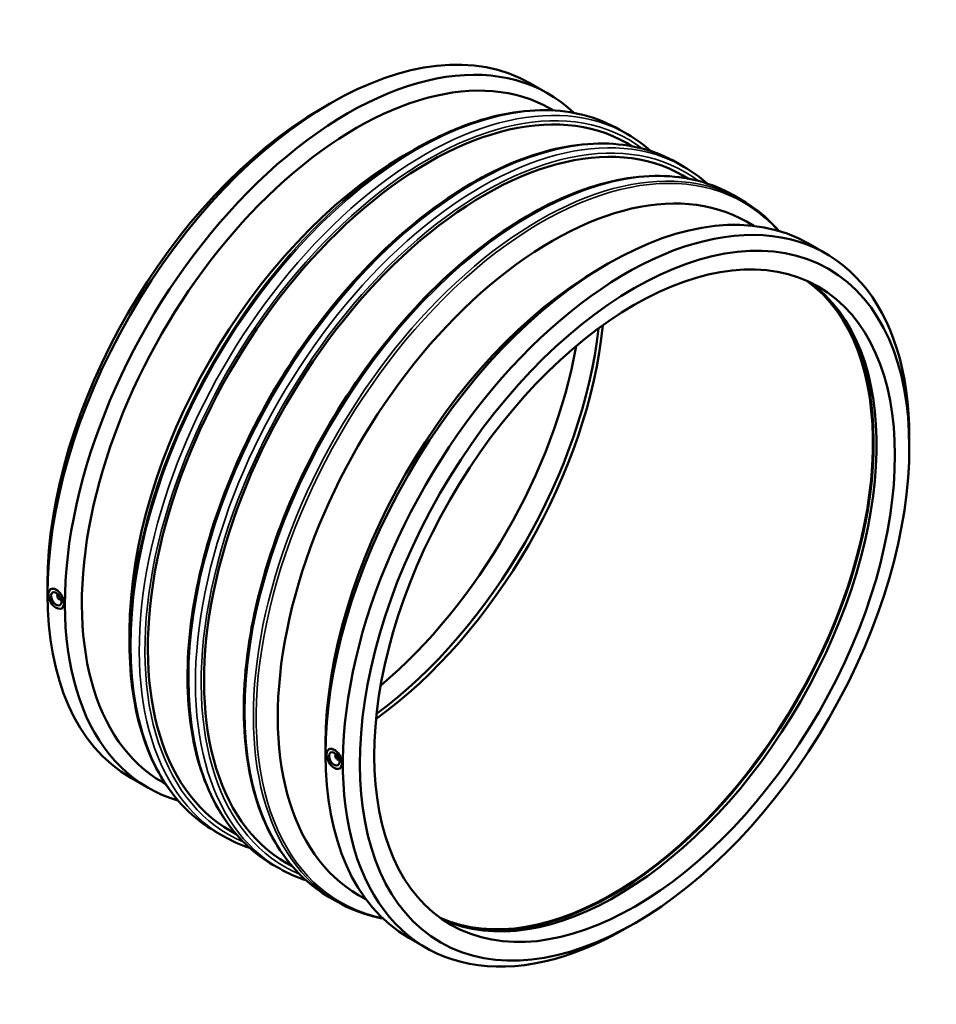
# Model space of a CAD drawing. Header units: millimetres. Extents: x -656 to 1762, y -2121 to 2259.
# Tile 7 of 7: x 1140 to 1762, y 1590 to 2259. Entities that reach past the tile are written whole.
import ezdxf

# ---------------------------------------------------------------- set-up
doc = ezdxf.new("R2010")
doc.units = ezdxf.units.MM
doc.layers.add('Visible (ANSI)', color=7, linetype='Continuous', lineweight=50)
doc.layers.add('Visible Narrow (ANSI)', color=7, linetype='Continuous', lineweight=35)

msp = doc.modelspace()

# ---------------------------------------------------------------- linework, layer by layer
at = {"layer": 'Visible (ANSI)'}
for p, q in [((1486.727, 2215.647), (1498.521, 2208.855)), ((1344.498, 2198.544), (1350.246, 2201.879)), ((1500.219, 2198.461), (1502.11, 2197.372)), ((1546.899, 2184.458), (1552.634, 2181.156)), ((1551.834, 2175.27), (1555.795, 2172.988)), ((1400.247, 2166.44), (1407.54, 2170.673)), ((1586.222, 2161.814), (1590.818, 2159.167)), ((1590.018, 2153.281), (1593.979, 2151)), ((1624.405, 2139.825), (1630.141, 2136.522)), ((1633.268, 2121.843), (1638.326, 2118.931)), ((1675.524, 2106.926), (1687.319, 2100.134)), ((1533.296, 2089.823), (1539.043, 2093.158)), ((1743.915, 1968.535), (1743.915, 1975.18)), ((1158.657, 1875.825), (1158.657, 1869.179)), ((1160.811, 1872.283), (1160.848, 1872.304)), ((1165.852, 1868.838), (1165.677, 1868.738)), ((1167.848, 1865.372), (1167.673, 1865.272)), ((1168.297, 1859.284), (1168.333, 1859.305)), ((1214.405, 1843.721), (1214.405, 1835.289)), ((1347.454, 1767.103), (1347.454, 1760.458)), ((1349.645, 1763.583), (1349.609, 1763.561)), ((1354.475, 1760.017), (1354.649, 1760.117)), ((1356.471, 1756.55), (1356.645, 1756.651)), ((1357.131, 1750.584), (1357.094, 1750.563)), ((1215.253, 1744.226), (1227.048, 1737.434)), ((1236.89, 1741.182), (1238.781, 1740.093)), ((1272.431, 1707.837), (1278.166, 1704.535)), ((1282.856, 1708.181), (1286.817, 1705.9)), ((1311.754, 1685.193), (1316.35, 1682.546)), ((1321.039, 1686.192), (1325.001, 1683.911)), ((1349.938, 1663.204), (1355.673, 1659.902)), ((1369.939, 1664.564), (1374.997, 1661.652)), ((1558.073, 1645.816), (1552.326, 1642.48)), ((1404.051, 1635.505), (1415.845, 1628.713))]:
    msp.add_line(p, q, dxfattribs=at)
for centre, major_axis, start_param, end_param in [((1350.99, 1979.937), (135.737, 235.711), 0, 3.1415926), ((1362.784, 1973.145), (135.737, 235.711), 6.1441257, 9.5638376), ((1368.554, 1969.822), (131.665, 228.639), 0, 3.1415927), ((1417.345, 1941.725), (134.489, 233.544), 0, 3.1415927), ((1345.22, 1983.259), (-131.665, -228.639), 3.9289245, 5.4958534), ((1455.528, 1919.737), (134.489, 233.544), 0, 3.1415927), ((1400.968, 1951.156), (-131.665, -228.639), 3.9289245, 5.4958534), ((1501.604, 1893.204), (131.665, 228.639), 0, 3.1415927), ((1539.787, 1871.215), (135.737, 235.711), 0, 3.1415926), ((1551.582, 1864.423), (135.737, 235.711), 5.4958534, 10.2121098), ((1534.017, 1874.538), (-131.665, -228.639), 3.9289245, 5.4958534), ((1542.393, 1869.715), (-124.758, -216.646), 0.059757, 3.0818356), ((1544.886, 1868.279), (-124.758, -216.646), 0.0497885, 3.0918042), ((1542.393, 1869.715), (-125.132, -217.295), 0.1609838, 2.9806089), ((1360.179, 1974.645), (124.758, 216.646), 4.0478004, 5.3769776), ((1357.686, 1976.081), (124.758, 216.646), 4.06411, 5.3606679), ((1345.22, 1983.259), (124.758, 216.646), 4.1517059, 5.273072), ((1164.554, 1865.783), (-3.743, 6.499), 3.9289245, 7.0705172), ((1164.554, 1865.783), (3.743, -6.499), 3.9289245, 7.0705172), ((1166.675, 1867.005), (0.998, -1.733), 2.9593736, 6.4654043), ((1353.352, 1757.062), (-3.743, 6.499), 3.9289245, 7.0705172), ((1353.352, 1757.062), (3.743, -6.499), 3.9289245, 7.0705172), ((1355.473, 1758.284), (0.998, -1.733), 2.9593736, 6.4654043)]:
    msp.add_ellipse(centre, major_axis=major_axis, ratio=0.5780931, start_param=start_param, end_param=end_param, dxfattribs=at)
for centre, major_axis in [((1557.352, 1861.101), (-131.665, -228.639)), ((1557.352, 1861.101), (-124.758, -216.646)), ((1164.554, 1865.783), (2.495, -4.333)), ((1353.352, 1757.062), (2.495, -4.333))]:
    msp.add_ellipse(centre, major_axis=major_axis, ratio=0.5780931, dxfattribs=at)
for points, knots in [([(1546.899, 2184.458), (1539.524, 2188.705), (1531.569, 2191.945), (1514.731, 2196.324), (1505.849, 2197.464), (1487.398, 2197.635), (1477.83, 2196.668), (1458.244, 2192.669), (1448.227, 2189.639), (1427.981, 2181.604), (1417.753, 2176.6), (1407.54, 2170.673)], [3.92892453, 3.92892453, 3.92892453, 3.92892453, 4.0863909, 4.0863909, 4.24385727, 4.24385727, 4.40132365, 4.40132365, 4.55879002, 4.55879002, 4.7162564, 4.7162564, 4.7162564, 4.7162564]), ([(1586.222, 2161.814), (1571.525, 2170.277), (1554.522, 2174.701), (1517.522, 2175.108), (1497.491, 2170.988), (1456.366, 2154.569), (1435.265, 2142.184), (1394.247, 2110.43), (1374.338, 2091.06), (1337.731, 2047.322), (1321.035, 2022.966), (1292.523, 1971.722), (1280.71, 1944.842), (1263.153, 1891.244), (1257.414, 1864.535), (1252.622, 1813.953), (1253.574, 1790.088), (1262.151, 1747.647), (1269.77, 1729.061), (1289.01, 1701.959), (1299.585, 1692.2), (1311.754, 1685.193)], [3.9289245, 3.9289245, 3.9289245, 3.9289245, 4.242705, 4.242705, 4.560821, 4.560821, 4.8822449, 4.8822449, 5.2038751, 5.2038751, 5.525221, 5.525221, 5.8464623, 5.8464623, 6.1678461, 6.1678461, 6.4895136, 6.4895136, 6.8107132, 6.8107132, 7.0705172, 7.0705172, 7.0705172, 7.0705172]), ([(1624.405, 2139.825), (1609.709, 2148.288), (1592.706, 2152.713), (1555.706, 2153.119), (1535.674, 2149), (1494.55, 2132.58), (1473.448, 2120.196), (1432.431, 2088.442), (1412.522, 2069.071), (1375.914, 2025.333), (1359.219, 2000.978), (1330.707, 1949.733), (1318.893, 1922.854), (1301.336, 1869.256), (1295.598, 1842.547), (1290.806, 1791.964), (1291.757, 1768.1), (1300.335, 1725.658), (1307.954, 1707.072), (1327.193, 1679.97), (1337.769, 1670.212), (1349.938, 1663.204)], [3.9289245, 3.9289245, 3.9289245, 3.9289245, 4.242705, 4.242705, 4.560821, 4.560821, 4.8822449, 4.8822449, 5.2038751, 5.2038751, 5.525221, 5.525221, 5.8464623, 5.8464623, 6.1678461, 6.1678461, 6.4895136, 6.4895136, 6.8107132, 6.8107132, 7.0705172, 7.0705172, 7.0705172, 7.0705172]), ([(1655.326, 2115.527), (1653.746, 2117.366), (1652.113, 2119.137), (1644.31, 2127.021), (1637.516, 2132.275), (1630.141, 2136.522)], [3.72813605, 3.72813605, 3.72813605, 3.72813605, 3.77145815, 3.77145815, 3.92892453, 3.92892453, 3.92892453, 3.92892453]), ([(1160.848, 1872.304), (1161.327, 1872.579), (1161.93, 1872.712), (1163.247, 1872.593), (1163.961, 1872.34), (1164.627, 1871.957), (1165.293, 1871.574), (1166, 1871.008), (1167.292, 1869.622), (1167.879, 1868.801), (1168.802, 1867.16), (1169.201, 1866.23), (1169.728, 1864.399), (1169.857, 1863.499), (1169.857, 1862.729)], [3.9568752, 3.9568752, 3.9568752, 3.9568752, 4.2379557, 4.2379557, 4.5204861, 4.5204861, 4.5204861, 4.8030164, 4.8030164, 5.0855468, 5.0855468, 5.3680772, 5.3680772, 5.6506076, 5.6506076, 5.6506076, 5.6506076]), ([(1169.857, 1862.729), (1169.857, 1861.959), (1169.728, 1861.217), (1169.201, 1860.026), (1168.802, 1859.577), (1168.338, 1859.308), (1168.336, 1859.306), (1168.333, 1859.305)], [1.13012151, 1.13012151, 1.13012151, 1.13012151, 1.41265189, 1.41265189, 1.69518226, 1.69518226, 1.69663219, 1.69663219, 1.69663219, 1.69663219]), ([(1214.405, 1835.289), (1214.405, 1823.481), (1215.211, 1812.123), (1218.423, 1790.579), (1220.83, 1780.394), (1227.203, 1761.447), (1231.169, 1752.686), (1240.578, 1736.814), (1246.022, 1729.704), (1258.261, 1717.339), (1265.056, 1712.084), (1272.431, 1707.837)], [0, 0, 0, 0, 0.15746637, 0.15746637, 0.31493275, 0.31493275, 0.47239912, 0.47239912, 0.6298655, 0.6298655, 0.78733187, 0.78733187, 0.78733187, 0.78733187]), ([(1349.645, 1763.583), (1350.124, 1763.858), (1350.728, 1763.991), (1352.045, 1763.872), (1352.759, 1763.619), (1354.091, 1762.852), (1354.797, 1762.287), (1356.09, 1760.901), (1356.676, 1760.08), (1357.6, 1758.438), (1357.998, 1757.508), (1358.526, 1755.678), (1358.655, 1754.778), (1358.655, 1754.008)], [1.6966322, 1.6966322, 1.6966322, 1.6966322, 1.9777126, 1.9777126, 2.260243, 2.260243, 2.5427734, 2.5427734, 2.8253038, 2.8253038, 3.1078342, 3.1078342, 3.3903645, 3.3903645, 3.3903645, 3.3903645]), ([(1358.655, 1754.008), (1358.655, 1753.238), (1358.526, 1752.496), (1357.998, 1751.305), (1357.6, 1750.856), (1357.136, 1750.587), (1357.133, 1750.585), (1357.131, 1750.584)], [3.39036454, 3.39036454, 3.39036454, 3.39036454, 3.67289491, 3.67289491, 3.95542529, 3.95542529, 3.95687521, 3.95687521, 3.95687521, 3.95687521]), ([(1355.673, 1659.902), (1363.048, 1655.654), (1371.003, 1652.415), (1381.738, 1649.623), (1384.089, 1649.1), (1386.473, 1648.657)], [0.78733187, 0.78733187, 0.78733187, 0.78733187, 0.94479825, 0.94479825, 0.98812035, 0.98812035, 0.98812035, 0.98812035])]:
    msp.add_open_spline(points, degree=3, knots=knots, dxfattribs=at)
for points in [[(1568.424, 2169.742), (1563.525, 2174.107), (1558.248, 2177.923), (1552.634, 2181.156)], [(1606.608, 2147.753), (1601.709, 2152.119), (1596.431, 2155.934), (1590.818, 2159.167)], [(1278.166, 1704.535), (1283.78, 1701.302), (1289.729, 1698.652), (1295.964, 1696.606)], [(1316.35, 1682.546), (1321.964, 1679.313), (1327.913, 1676.664), (1334.147, 1674.618)]]:
    msp.add_open_spline(points, degree=3, dxfattribs=at)
at = {"layer": 'Visible Narrow (ANSI)'}
for centre, major_axis, start_param, end_param in [((1409.665, 1946.148), (-137.234, -238.31), 3.1415927, 6.2831853), ((1415.4, 1942.845), (137.234, 238.31), 0, 3.1415927), ((1417.345, 1941.725), (-135.862, -235.927), 3.0703625, 6.3544155), ((1448.988, 1923.503), (-137.234, -238.31), 3.1415927, 6.2831853), ((1453.584, 1920.857), (137.234, 238.31), 0, 3.1415927), ((1455.528, 1919.737), (-135.862, -235.927), 3.0703625, 6.3544155), ((1487.171, 1901.515), (-137.234, -238.31), 3.1415927, 6.2831853), ((1408.29, 1946.94), (-136.832, -237.612), 3.9289245, 5.4958534), ((1492.907, 1898.212), (137.234, 238.31), 0, 3.1415927), ((1494.282, 1897.42), (-136.832, -237.612), 2.9507324, 6.4740456)]:
    msp.add_ellipse(centre, major_axis=major_axis, ratio=0.5780931, start_param=start_param, end_param=end_param, dxfattribs=at)

doc.saveas('drawing.dxf')
